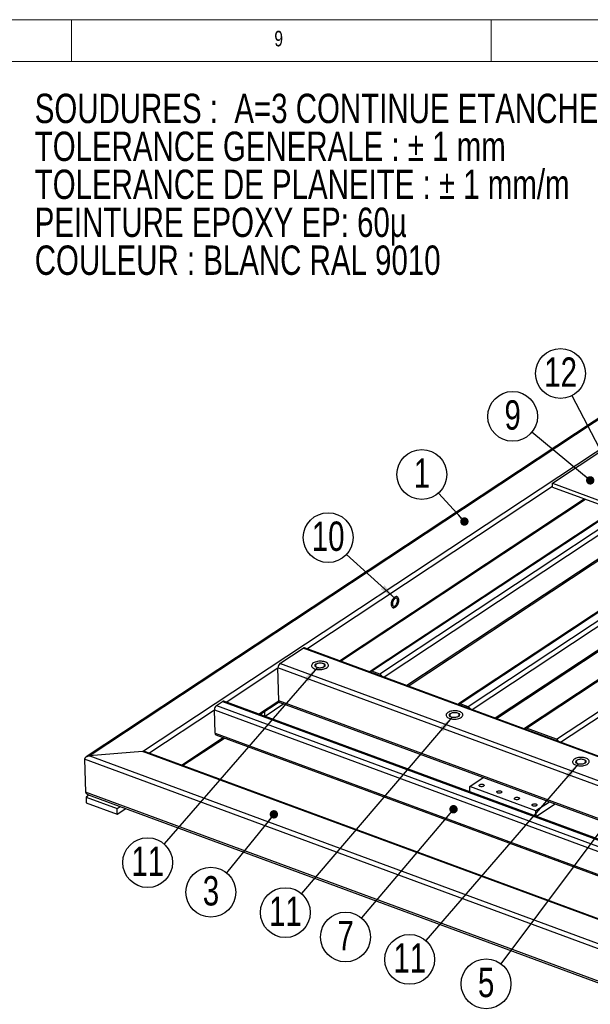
# Model space of a CAD drawing. Header units: millimetres. Extents: x 5 to 589, y 5 to 415.
# Tile 17 of 18: x 391 to 459, y 298 to 415. Entities that reach past the tile are written whole.
import ezdxf

# ---------------------------------------------------------------- set-up
doc = ezdxf.new("R2010")
doc.units = ezdxf.units.MM
doc.header["$PDSIZE"] = -1
for name, color, linetype in [('COTES', 1, 'Continuous'), ('NOTES', 6, 'Continuous'), ('TRAIT-FINS', 9, 'Continuous')]:
    doc.layers.add(name, color=color, linetype=linetype)
doc.layers.add('TRAIT-FORT', color=4, linetype='Continuous', lineweight=25)
doc.styles.add('SLDTEXTSTYLE0', font='TXT', dxfattribs={"width": 0.75})
doc.dimstyles.new('SLDDIMSTYLE3', dxfattribs={"dimtxt": 3, "dimasz": 2, "dimexe": 0, "dimexo": 0.0625, "dimgap": 0.75, "dimtad": 1, "dimdec": 0, "dimlfac": 10, "dimrnd": 1e-09, "dimzin": 12, "dimdsep": 46, "dimtxsty": 'SLDTEXTSTYLE0', "dimsah": 1, "dimcen": 0.09, "dimadec": 0, "dimazin": 3, "dimtfac": 1, "dimtdec": 0, "dimtmove": 0, "dimatfit": 0, "dimfxl": 1, "dimfrac": 2, "dimtolj": 1, "dimtzin": 12, "dimarcsym": 0})
doc.dimstyles.new('SLDDIMSTYLE7', dxfattribs={"dimtxt": 0.18, "dimasz": 1, "dimexe": 0, "dimexo": 0.0625, "dimgap": 0, "dimtad": 0, "dimtih": 1, "dimtoh": 1, "dimdec": 0, "dimrnd": 1e-09, "dimzin": 0, "dimdsep": 46, "dimtxsty": 'Standard', "dimblk1": 'DOT', "dimblk2": 'DOT', "dimsah": 1, "dimcen": 0.09, "dimadec": 0, "dimazin": 0, "dimtfac": 1, "dimtdec": 0, "dimtofl": 0, "dimtmove": 0, "dimatfit": 3, "dimldrblk": 'DOT', "dimfxl": 1, "dimfrac": 2, "dimtolj": 1, "dimtzin": 0, "dimarcsym": 0})
doc.dimstyles.new('SLDDIMSTYLE8', dxfattribs={"dimtxt": 0.18, "dimasz": 2, "dimexe": 0, "dimexo": 0.0625, "dimgap": 0, "dimtad": 0, "dimtih": 1, "dimtoh": 1, "dimdec": 0, "dimrnd": 1e-09, "dimzin": 0, "dimdsep": 46, "dimtxsty": 'Standard', "dimsah": 1, "dimcen": 0.09, "dimadec": 0, "dimazin": 0, "dimtfac": 2, "dimtdec": 0, "dimtofl": 0, "dimtmove": 0, "dimatfit": 3, "dimfxl": 1, "dimfrac": 2, "dimtolj": 1, "dimtzin": 0, "dimarcsym": 0})

# ---------------------------------------------------------------- blocks, each defined once
blk = doc.blocks.new('SW_NOTE_0')
at = {"layer": 'NOTES', "color": 0, "char_height": 3.5, "attachment_point": 1, "style": 'SLDTEXTSTYLE0'}
for s, insert in [('SOUDURES :  A=3 CONTINUE ETANCHE', (0, 4.51)), ('TOLERANCE GENERALE : ± 1 mm', (0, -0.01)), ('TOLERANCE DE PLANEITE : ± 1 mm/m', (0, -4.54)), ('PEINTURE EPOXY EP: 60µ', (0, -9.07)), ('COULEUR : BLANC RAL 9010', (0, -13.59))]:
    blk.add_mtext(s, dxfattribs=dict(at, insert=insert))
blk = doc.blocks.new('SW_NOTE_7')
at = {"layer": 'NOTES', "color": 0}
blk.add_circle((-1.99, 2.21), 2.97, dxfattribs=at)
at = {"layer": 'NOTES', "color": 0, "insert": (-1.99, 4.13), "char_height": 3.5, "attachment_point": 2, "style": 'SLDTEXTSTYLE0'}
blk.add_mtext('1', dxfattribs=at)
blk = doc.blocks.new('_DOT')
at = {"color": 0, "linetype": 'ByBlock', "lineweight": -2}
blk.add_line((-0.5, 0), (-1, 0), dxfattribs=at)
at = {"color": 0, "linetype": 'ByBlock', "const_width": 0.5}
blk.add_lwpolyline([(-0.25, 0, 1), (0.25, 0, 1)], format="xyb", close=True, dxfattribs=at)
blk = doc.blocks.new('SW_NOTE_9')
at = {"layer": 'NOTES', "color": 0}
blk.add_circle((-1.87, -2.31), 2.97, dxfattribs=at)
at = {"layer": 'NOTES', "color": 0, "insert": (-1.86, -0.39), "char_height": 3.5, "attachment_point": 2, "style": 'SLDTEXTSTYLE0'}
blk.add_mtext('3', dxfattribs=at)
blk = doc.blocks.new('SW_NOTE_10')
at = {"layer": 'NOTES', "color": 0}
blk.add_circle((-1.92, -2.27), 2.97, dxfattribs=at)
at = {"layer": 'NOTES', "color": 0, "insert": (-1.91, -0.35), "char_height": 3.5, "attachment_point": 2, "style": 'SLDTEXTSTYLE0'}
blk.add_mtext('7', dxfattribs=at)
blk = doc.blocks.new('SW_NOTE_11')
at = {"layer": 'NOTES', "color": 0}
blk.add_circle((-1.78, -2.38), 2.97, dxfattribs=at)
at = {"layer": 'NOTES', "color": 0, "insert": (-1.77, -0.46), "char_height": 3.5, "attachment_point": 2, "style": 'SLDTEXTSTYLE0'}
blk.add_mtext('5', dxfattribs=at)
blk = doc.blocks.new('SW_NOTE_15')
at = {"layer": 'NOTES', "color": 0}
blk.add_circle((-2.29, 1.89), 2.97, dxfattribs=at)
at = {"layer": 'NOTES', "color": 0, "insert": (-2.29, 3.81), "char_height": 3.5, "attachment_point": 2, "style": 'SLDTEXTSTYLE0'}
blk.add_mtext('9', dxfattribs=at)
blk = doc.blocks.new('SW_NOTE_17')
at = {"layer": 'NOTES', "color": 0}
blk.add_circle((-1.95, -2.24), 2.97, dxfattribs=at)
at = {"layer": 'NOTES', "color": 0, "insert": (-1.94, -0.32), "char_height": 3.5, "attachment_point": 2, "style": 'SLDTEXTSTYLE0'}
blk.add_mtext('11', dxfattribs=at)
blk = doc.blocks.new('SW_NOTE_18')
at = {"layer": 'NOTES', "color": 0}
blk.add_circle((-1.93, -2.26), 2.97, dxfattribs=at)
at = {"layer": 'NOTES', "color": 0, "insert": (-1.92, -0.34), "char_height": 3.5, "attachment_point": 2, "style": 'SLDTEXTSTYLE0'}
blk.add_mtext('11', dxfattribs=at)
blk = doc.blocks.new('SW_NOTE_19')
at = {"layer": 'NOTES', "color": 0}
blk.add_circle((-1.94, -2.25), 2.97, dxfattribs=at)
at = {"layer": 'NOTES', "color": 0, "insert": (-1.93, -0.33), "char_height": 3.5, "attachment_point": 2, "style": 'SLDTEXTSTYLE0'}
blk.add_mtext('11', dxfattribs=at)
blk = doc.blocks.new('SW_NOTE_24')
at = {"layer": 'NOTES', "color": 0}
blk.add_circle((-2.2, 2), 2.97, dxfattribs=at)
at = {"layer": 'NOTES', "color": 0, "insert": (-2.19, 3.92), "char_height": 3.5, "attachment_point": 2, "style": 'SLDTEXTSTYLE0'}
blk.add_mtext('10', dxfattribs=at)
blk = doc.blocks.new('SW_NOTE_27')
at = {"layer": 'NOTES', "color": 0}
blk.add_circle((-1.37, 2.64), 2.97, dxfattribs=at)
at = {"layer": 'NOTES', "color": 0, "insert": (-1.36, 4.56), "char_height": 3.5, "attachment_point": 2, "style": 'SLDTEXTSTYLE0'}
blk.add_mtext('12', dxfattribs=at)
blk = doc.blocks.new('_D_107')
at = {"layer": 'COTES', "color": 0, "lineweight": -2, "transparency": 16777216}
for p, q in [((389.07, 366.03), (389.07, 251.36)), ((383.97, 264.83), (383.97, 251.36)), ((381.97, 251.36), (379.97, 251.36)), ((383.97, 251.36), (389.07, 251.36)), ((391.07, 251.36), (397.57, 251.36))]:
    blk.add_line(p, q, dxfattribs=at)
at = {"layer": 'COTES', "color": 0, "transparency": 16777216}
for points in [[(381.97, 251.69), (381.97, 251.02), (383.97, 251.36)], [(391.07, 251.69), (391.07, 251.02), (389.07, 251.36)]]:
    blk.add_solid(points, dxfattribs=at)
at = {"layer": 'Defpoints', "color": 0, "transparency": 16777216}
for p in [(389.07, 366.09), (383.97, 264.89), (383.97, 251.36)]:
    blk.add_point(p, dxfattribs=at)
at = {"layer": 'COTES', "color": 0, "transparency": 16777216, "insert": (395.32, 255.11), "char_height": 3, "attachment_point": 2, "style": 'SLDTEXTSTYLE0'}
blk.add_mtext('\\A1;51', dxfattribs=at)

msp = doc.modelspace()

# ---------------------------------------------------------------- linework, layer by layer
at = {"lineweight": 18}
for p, q in [((589, 415), (5, 415)), ((397, 415), (397, 410)), ((447, 410), (447, 415)), ((584, 410), (10, 410))]:
    msp.add_line(p, q, dxfattribs=at)
at = {"layer": 'TRAIT-FINS', "lineweight": 18, "flags": 128}
for points in [[(427, 338.25), (427.17, 338.16), (427.24, 338.04), (427.23, 337.92), (427.12, 337.81), (426.93, 337.72), (426.69, 337.68), (426.45, 337.68), (426.22, 337.73), (426.06, 337.82), (425.98, 337.94), (426, 338.06), (426.11, 338.18), (426.3, 338.26), (426.54, 338.3), (426.78, 338.3), (427, 338.25)], [(443.04, 332.33), (443.2, 332.24), (443.28, 332.13), (443.26, 332), (443.15, 331.89), (442.96, 331.81), (442.72, 331.76), (442.48, 331.77), (442.26, 331.82), (442.09, 331.91), (442.02, 332.02), (442.03, 332.15), (442.14, 332.26), (442.33, 332.35), (442.57, 332.39), (442.81, 332.38), (443.04, 332.33)], [(458.11, 326.77), (458.27, 326.68), (458.35, 326.57), (458.33, 326.44), (458.22, 326.33), (458.03, 326.24), (457.8, 326.2), (457.55, 326.2), (457.33, 326.26), (457.17, 326.35), (457.09, 326.46), (457.11, 326.59), (457.22, 326.7), (457.41, 326.78), (457.64, 326.83), (457.89, 326.82), (458.11, 326.77)]]:
    msp.add_lwpolyline(points, dxfattribs=at)
at = {"layer": 'TRAIT-FORT', "lineweight": 25}
for p, q in [((516.07, 404.71), (398.74, 327.07)), ((399.11, 327.19), (516.12, 404.61)), ((405.47, 327.71), (516.91, 401.45)), ((454.34, 359.72), (460.69, 363.92)), ((468.42, 360.98), (432.6, 337.27)), ((468.63, 360.99), (432.81, 337.29)), ((469.58, 360.64), (433.76, 336.94)), ((425.04, 339.98), (454.35, 359.38)), ((469.9, 360.18), (434.25, 336.59)), ((454.34, 359.72), (461.97, 356.91)), ((454.35, 359.26), (454.34, 359.72)), ((454.35, 359.26), (461.72, 356.54)), ((428.92, 338.55), (458.12, 357.87)), ((429.07, 338.5), (458.27, 357.82)), ((469.97, 357.41), (436.98, 335.58)), ((437.13, 335.52), (469.88, 357.19)), ((478.94, 357.1), (443.12, 333.39)), ((479.15, 357.11), (443.33, 333.41)), ((480.1, 356.76), (444.27, 333.06)), ((480.42, 356.3), (444.77, 332.71)), ((480.49, 353.53), (447.5, 331.7)), ((486.83, 354.19), (451.01, 330.48)), ((451.22, 330.5), (487.04, 354.2)), ((447.65, 331.64), (480.4, 353.31)), ((454.79, 329.18), (490.61, 352.88)), ((455.29, 328.82), (490.94, 352.42)), ((421.84, 338.21), (424.62, 340.06)), ((480.63, 319.39), (424.62, 340.06)), ((480.78, 319.42), (424.77, 340.08)), ((477.85, 317.55), (421.84, 338.21)), ((415.42, 333.62), (421.6, 337.7)), ((421.71, 333.78), (421.6, 337.7)), ((477.46, 317.09), (421.6, 337.7)), ((433.76, 336.94), (432.81, 337.29)), ((414.26, 333.2), (415, 333.69)), ((415, 333.69), (471.01, 313.02)), ((471.16, 313.05), (415.15, 333.72)), ((419.3, 332.19), (421.71, 333.78)), ((419.45, 332.13), (421.73, 333.64)), ((473.69, 314.6), (421.71, 333.78)), ((421.81, 333.57), (473.52, 314.49)), ((406.21, 327.52), (414.03, 332.69)), ((414.1, 329.92), (414.03, 332.69)), ((414.03, 332.69), (469.89, 312.08)), ((414.26, 333.2), (470.28, 312.54)), ((420.04, 331.92), (420.02, 332.51)), ((422.3, 333.39), (420.06, 331.91)), ((444.27, 333.06), (443.33, 333.41)), ((454.79, 329.18), (451.22, 330.5)), ((410.09, 326.09), (415.07, 329.39)), ((410.24, 326.04), (415.22, 329.33)), ((414.1, 329.92), (467.23, 310.32)), ((414.21, 329.71), (467.06, 310.21)), ((405.47, 327.71), (399.11, 327.19)), ((462.12, 306.81), (405.47, 327.71)), ((462.08, 306.91), (405.81, 327.67)), ((398.56, 326.8), (398.67, 322.87)), ((462.99, 303.02), (398.56, 326.8)), ((462.91, 303.65), (399.11, 327.19)), ((444.48, 323.56), (446.07, 324.61)), ((452.36, 320.65), (444.48, 323.56)), ((444.49, 322.89), (444.48, 323.56)), ((463.09, 299.1), (398.67, 322.87)), ((399.1, 322.54), (398.73, 322.29)), ((398.73, 322.29), (402.42, 320.93)), ((398.73, 322.29), (398.75, 321.6)), ((398.9, 322.61), (463.07, 298.93)), ((398.75, 321.6), (402.43, 320.24)), ((402.42, 320.93), (402.78, 321.18)), ((402.43, 320.24), (402.42, 320.93)), ((402.43, 320.24), (403.47, 320.92)), ((453.96, 321.7), (452.36, 320.65)), ((452.38, 319.98), (452.36, 320.65)), ((454.65, 321.45), (452.41, 319.97))]:
    msp.add_line(p, q, dxfattribs=at)
at = {"layer": 'TRAIT-FORT', "lineweight": 25, "flags": 128}
for points in [[(435.57, 344.92), (435.65, 344.99), (435.73, 345.07), (435.8, 345.16), (435.86, 345.27), (435.91, 345.39), (435.95, 345.51), (435.97, 345.64), (435.99, 345.76), (435.98, 345.87), (435.97, 345.97), (435.93, 346.05), (435.89, 346.12), (435.83, 346.17), (435.77, 346.19), (435.7, 346.2), (435.62, 346.18), (435.54, 346.14), (435.46, 346.07), (435.39, 345.99), (435.32, 345.89), (435.26, 345.79), (435.2, 345.67), (435.17, 345.54), (435.14, 345.42), (435.13, 345.3), (435.13, 345.19), (435.15, 345.09), (435.18, 345), (435.22, 344.94), (435.28, 344.89), (435.34, 344.86), (435.42, 344.86), (435.49, 344.88), (435.57, 344.92)], [(435.13, 345.24), (435.13, 345.36), (435.15, 345.48), (435.18, 345.61), (435.23, 345.73), (435.29, 345.84), (435.35, 345.94), (435.42, 346.03), (435.5, 346.11), (435.58, 346.16), (435.66, 346.19), (435.73, 346.2), (435.8, 346.18), (435.86, 346.15), (435.91, 346.09), (435.95, 346.01), (435.98, 345.92), (435.99, 345.81), (435.98, 345.7), (435.96, 345.58), (435.93, 345.45), (435.89, 345.33), (435.83, 345.22), (435.76, 345.11), (435.69, 345.02), (435.61, 344.95), (435.53, 344.9), (435.45, 344.87), (435.38, 344.86), (435.31, 344.87), (435.25, 344.91), (435.2, 344.97), (435.16, 345.04), (435.14, 345.14), (435.13, 345.24)], [(435.57, 345.1), (435.63, 345.15), (435.7, 345.22), (435.75, 345.31), (435.8, 345.4), (435.83, 345.51), (435.86, 345.61), (435.86, 345.71), (435.86, 345.8), (435.84, 345.88), (435.8, 345.94), (435.76, 345.98), (435.71, 346), (435.64, 346), (435.58, 345.98), (435.51, 345.94), (435.45, 345.87), (435.39, 345.8), (435.34, 345.7), (435.3, 345.6), (435.27, 345.5), (435.25, 345.4), (435.25, 345.3), (435.26, 345.22), (435.29, 345.15), (435.33, 345.09), (435.38, 345.06), (435.44, 345.05), (435.5, 345.06), (435.57, 345.1)], [(425.83, 338.28), (425.74, 338.22), (425.68, 338.15), (425.63, 338.07), (425.62, 337.99), (425.62, 337.92), (425.65, 337.84), (425.7, 337.77), (425.77, 337.71), (425.86, 337.65), (425.97, 337.6), (426.09, 337.55), (426.23, 337.52), (426.38, 337.5), (426.53, 337.49), (426.68, 337.49), (426.83, 337.51), (426.98, 337.53), (427.12, 337.57), (427.24, 337.61), (427.35, 337.67), (427.45, 337.73), (427.52, 337.8), (427.58, 337.87), (427.61, 337.95), (427.61, 338.02), (427.6, 338.1), (427.56, 338.17), (427.5, 338.24), (427.42, 338.31), (427.31, 338.36), (427.2, 338.41), (427.07, 338.44), (426.93, 338.47), (426.78, 338.49), (426.62, 338.49), (426.47, 338.48), (426.32, 338.46), (426.18, 338.43), (426.05, 338.39), (425.93, 338.34), (425.83, 338.28)], [(425.83, 338.28), (425.74, 338.22), (425.68, 338.15), (425.63, 338.07), (425.62, 337.99), (425.62, 337.92), (425.65, 337.84), (425.7, 337.77), (425.77, 337.71), (425.86, 337.65), (425.97, 337.6), (426.09, 337.55), (426.23, 337.52), (426.38, 337.5), (426.53, 337.49), (426.68, 337.49), (426.83, 337.51), (426.98, 337.53), (427.12, 337.57), (427.24, 337.61), (427.35, 337.67), (427.45, 337.73), (427.52, 337.8), (427.58, 337.87), (427.61, 337.95), (427.61, 338.02), (427.6, 338.1), (427.56, 338.17), (427.5, 338.24), (427.42, 338.31), (427.31, 338.36), (427.2, 338.41), (427.07, 338.44), (426.93, 338.47), (426.78, 338.49), (426.62, 338.49), (426.47, 338.48), (426.32, 338.46), (426.18, 338.43), (426.05, 338.39), (425.93, 338.34), (425.83, 338.28)], [(426.18, 338.15), (426.11, 338.1), (426.08, 338.05), (426.06, 337.99), (426.07, 337.93), (426.1, 337.88), (426.15, 337.83), (426.23, 337.78), (426.32, 337.75), (426.43, 337.73), (426.54, 337.71), (426.65, 337.71), (426.77, 337.73), (426.88, 337.75), (426.97, 337.79), (427.05, 337.83), (427.11, 337.88), (427.15, 337.93), (427.17, 337.99), (427.16, 338.05), (427.13, 338.11), (427.07, 338.16), (427, 338.2), (426.91, 338.23), (426.8, 338.26), (426.69, 338.27), (426.57, 338.27), (426.46, 338.25), (426.35, 338.23), (426.26, 338.2), (426.18, 338.15)], [(441.86, 332.37), (441.77, 332.3), (441.71, 332.23), (441.67, 332.16), (441.65, 332.08), (441.65, 332), (441.68, 331.93), (441.73, 331.86), (441.8, 331.79), (441.89, 331.73), (442, 331.68), (442.13, 331.64), (442.26, 331.61), (442.41, 331.59), (442.56, 331.58), (442.71, 331.58), (442.86, 331.59), (443.01, 331.62), (443.15, 331.65), (443.27, 331.7), (443.38, 331.75), (443.48, 331.82), (443.55, 331.88), (443.61, 331.96), (443.64, 332.03), (443.64, 332.11), (443.63, 332.19), (443.59, 332.26), (443.53, 332.33), (443.45, 332.39), (443.35, 332.45), (443.23, 332.49), (443.1, 332.53), (442.96, 332.56), (442.81, 332.57), (442.66, 332.58), (442.5, 332.57), (442.35, 332.55), (442.21, 332.52), (442.08, 332.48), (441.96, 332.43), (441.86, 332.37)], [(441.86, 332.37), (441.77, 332.3), (441.71, 332.23), (441.67, 332.16), (441.65, 332.08), (441.65, 332), (441.68, 331.93), (441.73, 331.86), (441.8, 331.79), (441.89, 331.73), (442, 331.68), (442.13, 331.64), (442.26, 331.61), (442.41, 331.59), (442.56, 331.58), (442.71, 331.58), (442.86, 331.59), (443.01, 331.62), (443.15, 331.65), (443.27, 331.7), (443.38, 331.75), (443.48, 331.82), (443.55, 331.88), (443.61, 331.96), (443.64, 332.03), (443.64, 332.11), (443.63, 332.19), (443.59, 332.26), (443.53, 332.33), (443.45, 332.39), (443.35, 332.45), (443.23, 332.49), (443.1, 332.53), (442.96, 332.56), (442.81, 332.57), (442.66, 332.58), (442.5, 332.57), (442.35, 332.55), (442.21, 332.52), (442.08, 332.48), (441.96, 332.43), (441.86, 332.37)], [(442.21, 332.24), (442.15, 332.19), (442.11, 332.13), (442.09, 332.07), (442.1, 332.02), (442.13, 331.96), (442.19, 331.91), (442.26, 331.87), (442.35, 331.83), (442.46, 331.81), (442.57, 331.8), (442.69, 331.8), (442.8, 331.81), (442.91, 331.84), (443, 331.87), (443.08, 331.91), (443.14, 331.96), (443.18, 332.02), (443.2, 332.08), (443.19, 332.14), (443.16, 332.19), (443.11, 332.24), (443.03, 332.28), (442.94, 332.32), (442.83, 332.34), (442.72, 332.35), (442.61, 332.35), (442.49, 332.34), (442.38, 332.32), (442.29, 332.28), (442.21, 332.24)], [(456.93, 326.8), (456.85, 326.74), (456.78, 326.67), (456.74, 326.59), (456.72, 326.52), (456.73, 326.44), (456.75, 326.37), (456.8, 326.3), (456.88, 326.23), (456.97, 326.17), (457.08, 326.12), (457.2, 326.08), (457.34, 326.04), (457.48, 326.02), (457.63, 326.01), (457.79, 326.02), (457.94, 326.03), (458.08, 326.06), (458.22, 326.09), (458.35, 326.14), (458.46, 326.19), (458.55, 326.25), (458.63, 326.32), (458.68, 326.4), (458.71, 326.47), (458.72, 326.55), (458.7, 326.62), (458.66, 326.7), (458.6, 326.77), (458.52, 326.83), (458.42, 326.88), (458.3, 326.93), (458.17, 326.97), (458.03, 326.99), (457.88, 327.01), (457.73, 327.01), (457.58, 327.01), (457.43, 326.99), (457.29, 326.95), (457.15, 326.91), (457.03, 326.86), (456.93, 326.8)], [(456.93, 326.8), (456.85, 326.74), (456.78, 326.67), (456.74, 326.59), (456.72, 326.52), (456.73, 326.44), (456.75, 326.37), (456.8, 326.3), (456.88, 326.23), (456.97, 326.17), (457.08, 326.12), (457.2, 326.08), (457.34, 326.04), (457.48, 326.02), (457.63, 326.01), (457.79, 326.02), (457.94, 326.03), (458.08, 326.06), (458.22, 326.09), (458.35, 326.14), (458.46, 326.19), (458.55, 326.25), (458.63, 326.32), (458.68, 326.4), (458.71, 326.47), (458.72, 326.55), (458.7, 326.62), (458.66, 326.7), (458.6, 326.77), (458.52, 326.83), (458.42, 326.88), (458.3, 326.93), (458.17, 326.97), (458.03, 326.99), (457.88, 327.01), (457.73, 327.01), (457.58, 327.01), (457.43, 326.99), (457.29, 326.95), (457.15, 326.91), (457.03, 326.86), (456.93, 326.8)], [(457.28, 326.68), (457.22, 326.63), (457.18, 326.57), (457.16, 326.51), (457.17, 326.45), (457.21, 326.4), (457.26, 326.35), (457.33, 326.31), (457.43, 326.27), (457.53, 326.25), (457.64, 326.24), (457.76, 326.24), (457.87, 326.25), (457.98, 326.27), (458.08, 326.31), (458.16, 326.35), (458.22, 326.4), (458.26, 326.46), (458.27, 326.52), (458.27, 326.57), (458.23, 326.63), (458.18, 326.68), (458.1, 326.72), (458.01, 326.76), (457.91, 326.78), (457.8, 326.79), (457.68, 326.79), (457.57, 326.78), (457.46, 326.75), (457.36, 326.72), (457.28, 326.68)], [(446.11, 323.58), (446.05, 323.55), (445.98, 323.53), (445.89, 323.52), (445.81, 323.52), (445.73, 323.54), (445.66, 323.56), (445.61, 323.6), (445.58, 323.64), (445.58, 323.68), (445.6, 323.72), (445.64, 323.76), (445.7, 323.79), (445.78, 323.81), (445.86, 323.82), (445.95, 323.82), (446.03, 323.81), (446.09, 323.78), (446.14, 323.75), (446.17, 323.71), (446.18, 323.66), (446.16, 323.62), (446.11, 323.58)], [(448.22, 322.81), (448.16, 322.78), (448.08, 322.76), (448, 322.75), (447.91, 322.75), (447.83, 322.76), (447.77, 322.79), (447.72, 322.82), (447.69, 322.86), (447.68, 322.9), (447.7, 322.95), (447.75, 322.98), (447.81, 323.01), (447.88, 323.04), (447.97, 323.05), (448.05, 323.04), (448.13, 323.03), (448.2, 323), (448.25, 322.97), (448.28, 322.93), (448.28, 322.89), (448.26, 322.85), (448.22, 322.81)], [(450.32, 322.03), (450.26, 322), (450.19, 321.98), (450.1, 321.97), (450.02, 321.97), (449.94, 321.99), (449.87, 322.01), (449.82, 322.05), (449.79, 322.08), (449.79, 322.13), (449.81, 322.17), (449.85, 322.21), (449.91, 322.24), (449.99, 322.26), (450.07, 322.27), (450.15, 322.27), (450.23, 322.25), (450.3, 322.23), (450.35, 322.19), (450.38, 322.15), (450.38, 322.11), (450.36, 322.07), (450.32, 322.03)], [(452.43, 321.26), (452.36, 321.23), (452.29, 321.2), (452.21, 321.19), (452.12, 321.2), (452.04, 321.21), (451.97, 321.24), (451.92, 321.27), (451.9, 321.31), (451.89, 321.35), (451.91, 321.39), (451.95, 321.43), (452.01, 321.46), (452.09, 321.48), (452.17, 321.49), (452.26, 321.49), (452.34, 321.48), (452.41, 321.45), (452.46, 321.42), (452.48, 321.38), (452.49, 321.34), (452.47, 321.29), (452.43, 321.26)]]:
    msp.add_lwpolyline(points, dxfattribs=at)
at = {"layer": 'TRAIT-FORT', "lineweight": 25}
for centre, radius, start, end in [((424.72, 339.93), 0.16, 73.0756, 129.0169), ((422.24, 337.72), 0.636, 128.8854, 181.2796), ((432.72, 337.1), 0.213, 64.2928, 145.4131), ((433.55, 336.45), 0.529, 23.9684, 67.0535), ((415.1, 333.57), 0.16, 73.0756, 129.0169), ((421.92, 333.75), 0.219, 173.783, 239.6898), ((414.66, 332.71), 0.636, 128.8854, 181.2796), ((443.24, 333.21), 0.213, 64.2928, 145.4131), ((444.07, 332.57), 0.529, 23.9684, 67.0535), ((451.12, 330.3), 0.213, 64.2928, 145.4131), ((414.32, 329.9), 0.219, 173.783, 239.6898), ((454.59, 328.69), 0.529, 23.9684, 67.0535)]:
    msp.add_arc(centre, radius, start, end, dxfattribs=at)
for centre, start_param, end_param in [((405.48, 327.36), 0.88034, 1.51608), ((405.48, 327.36), 0.88034, 1.51608), ((399.12, 326.84), 1.51608, 3.086877), ((399.12, 326.84), 1.51608, 3.086877), ((399.23, 322.92), 3.086877, 4.021933), ((399.23, 322.92), 3.086877, 4.021933)]:
    msp.add_ellipse(centre, major_axis=(0.56, 0.065), ratio=0.613391, start_param=start_param, end_param=end_param, dxfattribs=at)

# ---------------------------------------------------------------- block references
at = {"layer": 'NOTES'}
for name, p in [('SW_NOTE_0', (392.61, 401.66)), ('SW_NOTE_27', (456.66, 370.16)), ('SW_NOTE_15', (451.87, 365.8)), ('SW_NOTE_7', (440.75, 358.55)), ('SW_NOTE_24', (429.78, 351.23)), ('SW_NOTE_17', (408.02, 316.71)), ('SW_NOTE_9', (415.48, 313.25)), ('SW_NOTE_18', (424.41, 310.77)), ('SW_NOTE_10', (431.57, 307.87)), ('SW_NOTE_19', (439.24, 305.18)), ('SW_NOTE_11', (448.19, 302.39))]:
    msp.add_blockref(name, p, dxfattribs=at)

# ---------------------------------------------------------------- texts
at = {"layer": 'NOTES', "insert": (421.17, 413.67), "char_height": 1.85, "attachment_point": 1, "style": 'SLDTEXTSTYLE0'}
msp.add_mtext('9', dxfattribs=at)

# ---------------------------------------------------------------- dimensions: what is measured, and where the dimension line sits
at = {"layer": 'COTES'}
dim = msp.add_linear_dim(base=(383.97, 251.36), p1=(389.07, 366.09), p2=(383.97, 264.89), dimstyle='SLDDIMSTYLE3', dxfattribs=at)
dim.commit()
dim.dimension.update_dxf_attribs({"geometry": '_D_107', "text_midpoint": (395.32, 251.36), "dimtype": 160})

# ---------------------------------------------------------------- leaders
at = {"layer": 'NOTES'}
for points, dimstyle in [([(461.28, 361.3), (456.66, 370.16)], 'SLDDIMSTYLE8'), ([(458.83, 360.06), (451.87, 365.8)], 'SLDDIMSTYLE7'), ([(443.83, 355.15), (440.75, 358.55)], 'SLDDIMSTYLE7'), ([(435.56, 345.97), (429.78, 351.23)], 'SLDDIMSTYLE8'), ([(426.3, 337.75), (408.02, 316.71)], 'SLDDIMSTYLE8'), ([(442.37, 331.83), (424.41, 310.77)], 'SLDDIMSTYLE8'), ([(457.42, 326.27), (439.24, 305.18)], 'SLDDIMSTYLE8'), ([(462.34, 321.39), (448.19, 302.39)], 'SLDDIMSTYLE7'), ([(421.12, 320.23), (415.48, 313.25)], 'SLDDIMSTYLE7'), ([(442.53, 320.84), (431.57, 307.87)], 'SLDDIMSTYLE7')]:
    msp.add_leader(points, dimstyle=dimstyle, dxfattribs=at)

doc.saveas('drawing.dxf')
